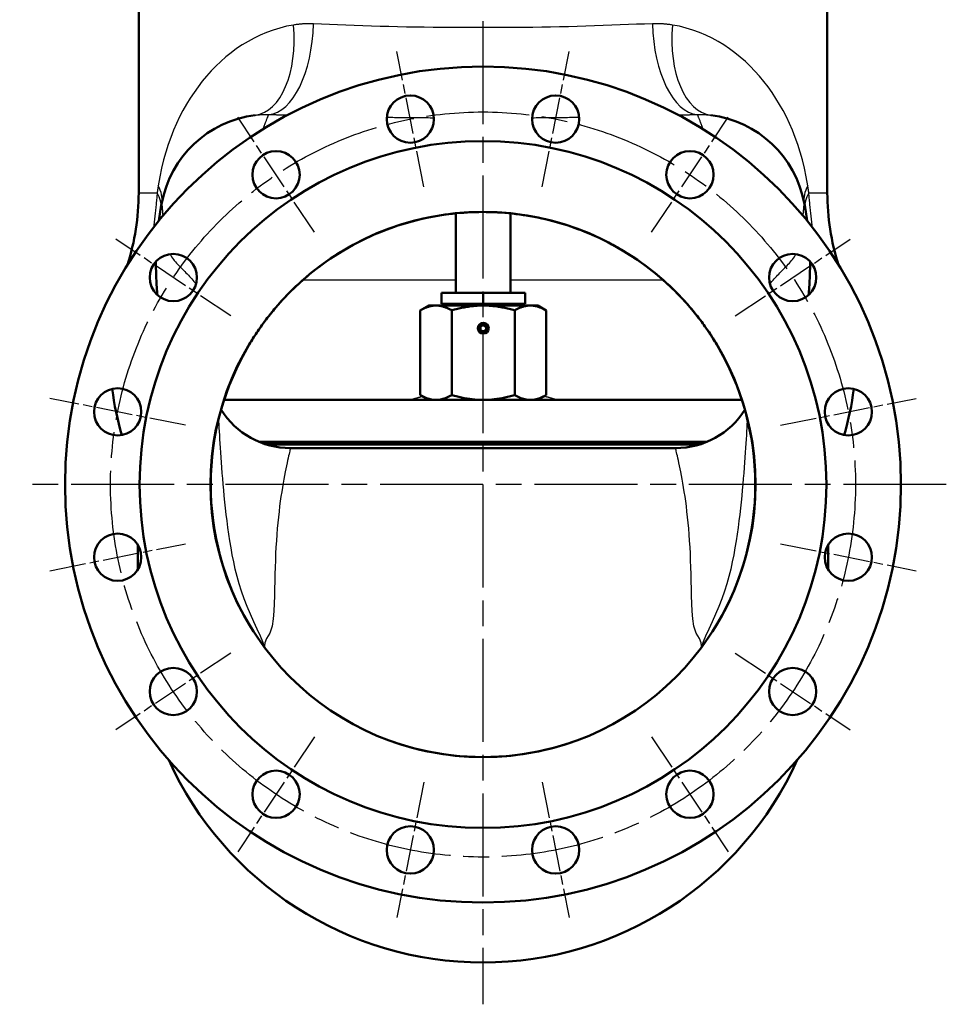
# Model space of a CAD drawing. Header units: millimetres. Extents: x 125 to 1848, y 446 to 2425.
# Tile 11 of 14: x 1338 to 1848, y 1265 to 1807. Entities that reach past the tile are written whole.
import ezdxf

# ---------------------------------------------------------------- set-up
doc = ezdxf.new("R2010")
doc.units = ezdxf.units.MM
doc.header["$LTSCALE"] = 10
doc.linetypes.add('CHAIN', pattern=[0.3543, 0.2362, -0.0295, 0.0591, -0.0295])
for name, color, linetype, lineweight in [('Gewinde(DIN)', 3, 'Continuous', 25), ('Mittellinie(DIN)', 4, 'CHAIN', 25), ('Mittelpunktmarkierung(DIN)', 4, 'CHAIN', 25), ('Sichtbare Kanten(DIN)', 7, 'Continuous', 50), ('Sichtbare tangentiale Kanten(DIN)', 3, 'Continuous', 25)]:
    doc.layers.add(name, color=color, linetype=linetype, lineweight=lineweight)

msp = doc.modelspace()

# ---------------------------------------------------------------- linework, layer by layer
at = {"layer": 'Gewinde(DIN)'}
msp.add_arc((1593.1, 1637.25), 2.4, 24.727, 294.727, dxfattribs=at)
at = {"layer": 'Mittellinie(DIN)', "linetype": 'CHAIN', "ltscale": 23.990969}
msp.add_circle((1592.97, 1551.25), 205, dxfattribs=at)
at = {"layer": 'Mittelpunktmarkierung(DIN)', "linetype": 'CHAIN', "ltscale": 23.990969}
for p, q in [((1592.97, 1806.25), (1592.97, 1265.23)), ((1847.97, 1551.25), (1337.97, 1551.25))]:
    msp.add_line(p, q, dxfattribs=at)
at = {"layer": 'Mittelpunktmarkierung(DIN)', "linetype": 'CHAIN', "ltscale": 8.445076}
for p, q in [((1560.39, 1715.04), (1545.57, 1789.58)), ((1625.55, 1715.04), (1640.38, 1789.58)), ((1500.19, 1690.1), (1457.97, 1753.3)), ((1685.75, 1690.1), (1727.98, 1753.3)), ((1454.12, 1644.03), (1390.93, 1686.25)), ((1731.83, 1644.03), (1795.02, 1686.25)), ((1429.18, 1583.83), (1354.64, 1598.66)), ((1756.77, 1583.83), (1831.3, 1598.66)), ((1354.64, 1503.84), (1429.18, 1518.67)), ((1756.77, 1518.67), (1831.3, 1503.84)), ((1454.12, 1458.47), (1390.93, 1416.24)), ((1731.83, 1458.47), (1795.02, 1416.24)), ((1500.19, 1412.39), (1457.97, 1349.2)), ((1685.75, 1412.39), (1727.98, 1349.2)), ((1560.39, 1387.46), (1545.57, 1312.92)), ((1625.55, 1387.46), (1640.38, 1312.92))]:
    msp.add_line(p, q, dxfattribs=at)
at = {"layer": 'Sichtbare Kanten(DIN)'}
for p, q in [((1403.47, 1829.25), (1403.47, 1711.77)), ((1782.47, 1829.25), (1782.47, 1711.77)), ((1578.1, 1700.45), (1578.1, 1656.75)), ((1608.1, 1700.43), (1608.1, 1656.75)), ((1593.1, 1656.75), (1570.1, 1656.75)), ((1570.1, 1656.75), (1570.1, 1650.75)), ((1616.1, 1656.75), (1593.1, 1656.75)), ((1593.1, 1656.75), (1593.1, 1650.75)), ((1616.1, 1656.75), (1616.1, 1650.75)), ((1563.1, 1649.75), (1558.46, 1647.07)), ((1558.46, 1600.43), (1558.46, 1647.07)), ((1567.12, 1649.75), (1563.1, 1649.75)), ((1593.1, 1649.75), (1567.12, 1649.75)), ((1570.1, 1650.75), (1593.1, 1650.75)), ((1571.6, 1650.75), (1571.6, 1649.75)), ((1575.78, 1600.43), (1575.78, 1647.07)), ((1593.1, 1650.75), (1616.1, 1650.75)), ((1619.08, 1649.75), (1593.1, 1649.75)), ((1610.42, 1600.43), (1610.42, 1647.07)), ((1614.6, 1650.75), (1614.6, 1649.75)), ((1623.1, 1649.75), (1619.08, 1649.75)), ((1623.1, 1649.75), (1627.74, 1647.07)), ((1627.74, 1600.43), (1627.74, 1647.07)), ((1591.54, 1637.99), (1592.96, 1638.97)), ((1591.68, 1636.26), (1591.54, 1637.99)), ((1593.25, 1635.52), (1591.68, 1636.26)), ((1592.96, 1638.97), (1594.53, 1638.23)), ((1594.67, 1636.51), (1593.25, 1635.52)), ((1594.53, 1638.23), (1594.67, 1636.51)), ((1563.1, 1597.75), (1558.46, 1600.43)), ((1623.1, 1597.75), (1627.74, 1600.43)), ((1735.46, 1597.75), (1450.49, 1597.75)), ((1716.37, 1574.75), (1469.58, 1574.75)), ((1713.76, 1573.75), (1472.19, 1573.75)), ((1712.24, 1573.25), (1473.71, 1573.25)), ((1698.97, 1571.25), (1486.98, 1571.25)), ((1402.97, 1518.09), (1402.97, 1506.25)), ((1782.97, 1518.09), (1782.97, 1506.25)), ((1402.97, 1506.25), (1402.97, 1504.42)), ((1782.97, 1504.42), (1782.97, 1506.25))]:
    msp.add_line(p, q, dxfattribs=at)
at = {"layer": 'Sichtbare Kanten(DIN)', "flags": 128}
for points in [[(1707.88, 1647.67), (1707.86, 1647.69), (1707.85, 1647.71), (1707.82, 1647.74), (1707.74, 1647.84), (1707.53, 1648.09), (1707.43, 1648.2), (1707.35, 1648.3), (1707.18, 1648.49), (1706.85, 1648.88), (1705.51, 1650.42), (1704.15, 1651.95), (1702.76, 1653.45), (1701.36, 1654.94), (1699.93, 1656.41), (1698.48, 1657.86), (1697.02, 1659.29), (1695.53, 1660.7), (1694.02, 1662.09), (1692.49, 1663.46), (1690.95, 1664.81), (1689.38, 1666.14), (1687.8, 1667.45), (1686.2, 1668.73), (1684.58, 1670), (1682.95, 1671.24), (1681.29, 1672.46), (1679.62, 1673.66), (1677.93, 1674.83), (1676.22, 1675.99), (1674.5, 1677.12), (1672.76, 1678.22), (1671.01, 1679.31), (1669.25, 1680.36), (1667.47, 1681.4), (1665.67, 1682.41), (1663.87, 1683.39), (1662.05, 1684.35), (1660.22, 1685.29), (1658.37, 1686.19), (1656.52, 1687.08), (1654.65, 1687.93), (1652.77, 1688.77), (1650.87, 1689.57), (1648.97, 1690.35), (1647.05, 1691.11), (1645.12, 1691.84), (1643.19, 1692.54), (1641.24, 1693.22), (1639.28, 1693.87), (1637.32, 1694.49), (1635.35, 1695.09), (1633.37, 1695.65), (1631.38, 1696.2), (1629.39, 1696.71), (1627.39, 1697.19), (1625.39, 1697.65), (1623.38, 1698.08), (1621.36, 1698.48), (1619.34, 1698.86), (1617.31, 1699.21), (1615.27, 1699.53), (1613.23, 1699.82), (1611.19, 1700.08), (1609.14, 1700.32), (1607.09, 1700.53), (1605.04, 1700.71), (1602.98, 1700.86), (1600.93, 1700.98), (1598.87, 1701.08), (1596.81, 1701.15), (1594.76, 1701.19), (1592.7, 1701.2), (1590.65, 1701.18), (1588.59, 1701.13), (1586.54, 1701.06), (1584.48, 1700.95), (1582.43, 1700.82), (1580.37, 1700.66), (1578.32, 1700.48), (1576.27, 1700.26), (1574.22, 1700.02), (1572.18, 1699.74), (1570.14, 1699.45), (1568.11, 1699.12), (1566.08, 1698.76), (1564.05, 1698.38), (1562.04, 1697.97), (1560.03, 1697.53), (1558.02, 1697.07), (1556.03, 1696.58), (1554.04, 1696.06), (1552.06, 1695.51), (1550.08, 1694.93), (1548.11, 1694.33), (1546.15, 1693.7), (1544.2, 1693.04), (1542.26, 1692.36), (1540.32, 1691.65), (1538.4, 1690.91), (1536.48, 1690.15), (1534.58, 1689.36), (1532.69, 1688.55), (1530.81, 1687.71), (1528.94, 1686.85), (1527.08, 1685.96), (1525.24, 1685.04), (1523.42, 1684.1), (1521.6, 1683.14), (1519.8, 1682.15), (1518.01, 1681.13), (1516.24, 1680.09), (1514.48, 1679.03), (1512.73, 1677.94), (1510.99, 1676.82), (1509.28, 1675.69), (1507.58, 1674.53), (1505.89, 1673.34), (1504.22, 1672.14), (1502.57, 1670.91), (1500.94, 1669.66), (1499.32, 1668.39), (1497.72, 1667.1), (1496.14, 1665.79), (1494.59, 1664.45), (1493.05, 1663.1), (1491.53, 1661.72), (1490.02, 1660.33), (1488.54, 1658.91), (1487.08, 1657.48), (1485.64, 1656.02), (1484.22, 1654.55), (1482.82, 1653.06), (1481.44, 1651.55), (1480.08, 1650.02), (1478.75, 1648.47), (1478.09, 1647.69), (1478.02, 1647.61), (1477.98, 1647.57), (1477.97, 1647.55), (1477.98, 1647.56), (1478.02, 1647.61), (1478.04, 1647.64), (1478.05, 1647.64)], [(1413.74, 1655.56), (1413.7, 1656.02), (1413.67, 1656.45), (1413.64, 1656.86), (1413.61, 1657.24), (1413.58, 1657.59), (1413.56, 1657.91), (1413.54, 1658.2), (1413.52, 1658.47), (1413.5, 1658.7), (1413.49, 1658.9), (1413.48, 1659.05), (1413.47, 1659.17), (1413.45, 1659.36), (1413.44, 1659.57)], [(1772.51, 1659.57), (1772.49, 1659.36), (1772.48, 1659.17), (1772.47, 1659.05), (1772.46, 1658.89), (1772.45, 1658.7), (1772.43, 1658.47), (1772.41, 1658.2), (1772.39, 1657.91), (1772.36, 1657.59), (1772.34, 1657.24), (1772.31, 1656.86), (1772.28, 1656.45), (1772.25, 1656.02), (1772.21, 1655.56)], [(1478.06, 1647.66), (1477.41, 1646.87), (1476.76, 1646.08), (1476.12, 1645.3), (1475.49, 1644.5), (1474.87, 1643.71), (1474.25, 1642.92), (1473.64, 1642.12), (1473.04, 1641.32), (1472.44, 1640.52), (1471.85, 1639.71), (1471.27, 1638.91), (1470.7, 1638.1), (1470.13, 1637.3), (1469.57, 1636.49), (1469.02, 1635.68), (1468.47, 1634.87), (1467.93, 1634.05), (1467.4, 1633.24), (1466.87, 1632.43), (1466.35, 1631.61), (1465.84, 1630.79), (1465.34, 1629.97), (1464.84, 1629.16), (1464.35, 1628.34)], [(1567.12, 1649.75), (1566.78, 1649.74), (1566.43, 1649.73), (1566.08, 1649.71), (1565.74, 1649.67), (1565.39, 1649.63), (1565.05, 1649.58), (1564.7, 1649.52), (1564.35, 1649.46), (1564, 1649.38), (1563.66, 1649.29), (1563.3, 1649.2), (1562.95, 1649.09), (1562.6, 1648.98), (1562.24, 1648.85), (1561.88, 1648.72), (1561.51, 1648.58), (1561.15, 1648.42), (1560.78, 1648.26), (1560.4, 1648.09), (1560.02, 1647.91), (1559.64, 1647.71), (1559.25, 1647.51), (1558.86, 1647.29), (1558.46, 1647.07)], [(1575.78, 1647.07), (1575.38, 1647.29), (1574.99, 1647.51), (1574.6, 1647.71), (1574.22, 1647.91), (1573.84, 1648.09), (1573.47, 1648.26), (1573.1, 1648.42), (1572.73, 1648.58), (1572.37, 1648.72), (1572.01, 1648.85), (1571.65, 1648.98), (1571.29, 1649.09), (1570.94, 1649.2), (1570.59, 1649.29), (1570.24, 1649.38), (1569.89, 1649.46), (1569.55, 1649.52), (1569.2, 1649.58), (1568.85, 1649.63), (1568.51, 1649.67), (1568.16, 1649.71), (1567.82, 1649.73), (1567.47, 1649.74), (1567.12, 1649.75)], [(1593.1, 1649.75), (1592.41, 1649.74), (1591.72, 1649.73), (1591.02, 1649.71), (1590.33, 1649.67), (1589.64, 1649.63), (1588.95, 1649.58), (1588.26, 1649.52), (1587.56, 1649.46), (1586.87, 1649.38), (1586.17, 1649.29), (1585.47, 1649.2), (1584.76, 1649.09), (1584.05, 1648.98), (1583.33, 1648.85), (1582.61, 1648.72), (1581.89, 1648.58), (1581.15, 1648.42), (1580.41, 1648.26), (1579.66, 1648.09), (1578.91, 1647.91), (1578.14, 1647.71), (1577.37, 1647.51), (1576.58, 1647.29), (1575.78, 1647.07)], [(1610.42, 1647.07), (1609.63, 1647.29), (1608.84, 1647.51), (1608.07, 1647.71), (1607.3, 1647.91), (1606.54, 1648.09), (1605.79, 1648.26), (1605.05, 1648.42), (1604.32, 1648.58), (1603.59, 1648.72), (1602.87, 1648.85), (1602.16, 1648.98), (1601.45, 1649.09), (1600.74, 1649.2), (1600.04, 1649.29), (1599.34, 1649.38), (1598.64, 1649.46), (1597.95, 1649.52), (1597.26, 1649.58), (1596.56, 1649.63), (1595.87, 1649.67), (1595.18, 1649.71), (1594.49, 1649.73), (1593.8, 1649.74), (1593.1, 1649.75)], [(1619.08, 1649.75), (1618.74, 1649.74), (1618.39, 1649.73), (1618.04, 1649.71), (1617.7, 1649.67), (1617.35, 1649.63), (1617.01, 1649.58), (1616.66, 1649.52), (1616.31, 1649.46), (1615.97, 1649.38), (1615.62, 1649.29), (1615.27, 1649.2), (1614.91, 1649.09), (1614.56, 1648.98), (1614.2, 1648.85), (1613.84, 1648.72), (1613.48, 1648.58), (1613.11, 1648.42), (1612.74, 1648.26), (1612.36, 1648.09), (1611.99, 1647.91), (1611.6, 1647.71), (1611.22, 1647.51), (1610.82, 1647.29), (1610.42, 1647.07)], [(1627.74, 1647.07), (1627.35, 1647.29), (1626.95, 1647.51), (1626.57, 1647.71), (1626.18, 1647.91), (1625.8, 1648.09), (1625.43, 1648.26), (1625.06, 1648.42), (1624.69, 1648.58), (1624.33, 1648.72), (1623.97, 1648.85), (1623.61, 1648.98), (1623.26, 1649.09), (1622.9, 1649.2), (1622.55, 1649.29), (1622.2, 1649.38), (1621.85, 1649.46), (1621.51, 1649.52), (1621.16, 1649.58), (1620.81, 1649.63), (1620.47, 1649.67), (1620.12, 1649.71), (1619.78, 1649.73), (1619.43, 1649.74), (1619.08, 1649.75)], [(1721.6, 1628.34), (1721.09, 1629.19), (1720.58, 1630.03), (1720.06, 1630.87), (1719.53, 1631.71), (1719, 1632.54), (1718.47, 1633.37), (1717.92, 1634.2), (1717.38, 1635.02), (1716.82, 1635.84), (1716.26, 1636.65), (1715.7, 1637.47), (1715.13, 1638.27), (1714.56, 1639.08), (1713.98, 1639.88), (1713.39, 1640.68), (1712.8, 1641.47), (1712.2, 1642.26), (1711.6, 1643.04), (1710.99, 1643.82), (1710.38, 1644.6), (1709.76, 1645.37), (1709.14, 1646.14), (1708.51, 1646.91), (1707.88, 1647.67)], [(1464.35, 1628.34), (1461.84, 1623.95), (1459.48, 1619.49), (1457.27, 1614.95), (1455.21, 1610.34), (1453.31, 1605.67), (1451.56, 1600.93), (1449.97, 1596.13), (1448.55, 1591.29), (1447.29, 1586.4), (1446.19, 1581.47), (1445.25, 1576.51), (1444.49, 1571.52), (1443.89, 1566.5), (1443.46, 1561.48), (1443.19, 1556.45), (1443.1, 1551.42), (1443.18, 1546.39), (1443.42, 1541.37), (1443.83, 1536.36), (1444.41, 1531.36), (1445.16, 1526.38), (1446.07, 1521.43), (1447.15, 1516.5), (1448.4, 1511.61), (1449.8, 1506.76), (1451.37, 1501.97), (1453.1, 1497.24), (1454.98, 1492.57), (1457.02, 1487.97), (1459.21, 1483.45), (1461.55, 1479), (1464.03, 1474.63), (1466.67, 1470.34)], [(1719.28, 1470.34), (1721.92, 1474.63), (1724.41, 1479), (1726.75, 1483.46), (1728.93, 1487.99), (1730.97, 1492.59), (1732.86, 1497.26), (1734.58, 1501.99), (1736.15, 1506.79), (1737.56, 1511.64), (1738.81, 1516.54), (1739.89, 1521.47), (1740.8, 1526.43), (1741.55, 1531.42), (1742.12, 1536.42), (1742.53, 1541.44), (1742.77, 1546.47), (1742.85, 1551.5), (1742.75, 1556.54), (1742.49, 1561.57), (1742.05, 1566.6), (1741.45, 1571.61), (1740.68, 1576.61), (1739.74, 1581.58), (1738.64, 1586.5), (1737.37, 1591.38), (1735.95, 1596.21), (1734.37, 1600.99), (1732.62, 1605.71), (1730.72, 1610.38), (1728.67, 1614.98), (1726.46, 1619.51), (1724.11, 1623.96), (1721.6, 1628.34)], [(1558.46, 1600.43), (1558.86, 1600.2), (1559.25, 1599.99), (1559.64, 1599.78), (1560.02, 1599.59), (1560.4, 1599.41), (1560.78, 1599.23), (1561.15, 1599.07), (1561.51, 1598.92), (1561.88, 1598.78), (1562.24, 1598.64), (1562.6, 1598.52), (1562.95, 1598.41), (1563.3, 1598.3), (1563.66, 1598.2), (1564, 1598.12), (1564.35, 1598.04), (1564.7, 1597.97), (1565.05, 1597.91), (1565.39, 1597.86), (1565.74, 1597.82), (1566.08, 1597.79), (1566.43, 1597.77), (1566.78, 1597.75), (1567.12, 1597.75)], [(1567.12, 1597.75), (1567.47, 1597.75), (1567.82, 1597.77), (1568.16, 1597.79), (1568.51, 1597.82), (1568.85, 1597.86), (1569.2, 1597.91), (1569.55, 1597.97), (1569.89, 1598.04), (1570.24, 1598.12), (1570.59, 1598.2), (1570.94, 1598.3), (1571.29, 1598.41), (1571.65, 1598.52), (1572.01, 1598.64), (1572.37, 1598.78), (1572.73, 1598.92), (1573.1, 1599.07), (1573.47, 1599.23), (1573.84, 1599.41), (1574.22, 1599.59), (1574.6, 1599.78), (1574.99, 1599.99), (1575.38, 1600.2), (1575.78, 1600.43)], [(1575.78, 1600.43), (1576.58, 1600.2), (1577.37, 1599.99), (1578.14, 1599.78), (1578.91, 1599.59), (1579.66, 1599.41), (1580.41, 1599.23), (1581.15, 1599.07), (1581.89, 1598.92), (1582.61, 1598.78), (1583.33, 1598.64), (1584.05, 1598.52), (1584.76, 1598.41), (1585.47, 1598.3), (1586.17, 1598.2), (1586.87, 1598.12), (1587.56, 1598.04), (1588.26, 1597.97), (1588.95, 1597.91), (1589.64, 1597.86), (1590.33, 1597.82), (1591.02, 1597.79), (1591.72, 1597.77), (1592.41, 1597.75), (1593.1, 1597.75)], [(1593.1, 1597.75), (1593.8, 1597.75), (1594.49, 1597.77), (1595.18, 1597.79), (1595.87, 1597.82), (1596.56, 1597.86), (1597.26, 1597.91), (1597.95, 1597.97), (1598.64, 1598.04), (1599.34, 1598.12), (1600.04, 1598.2), (1600.74, 1598.3), (1601.45, 1598.41), (1602.16, 1598.52), (1602.87, 1598.64), (1603.59, 1598.78), (1604.32, 1598.92), (1605.05, 1599.07), (1605.79, 1599.23), (1606.54, 1599.41), (1607.3, 1599.59), (1608.07, 1599.78), (1608.84, 1599.99), (1609.63, 1600.2), (1610.42, 1600.43)], [(1610.42, 1600.43), (1610.82, 1600.2), (1611.22, 1599.99), (1611.6, 1599.78), (1611.99, 1599.59), (1612.36, 1599.41), (1612.74, 1599.23), (1613.11, 1599.07), (1613.48, 1598.92), (1613.84, 1598.78), (1614.2, 1598.64), (1614.56, 1598.52), (1614.91, 1598.41), (1615.27, 1598.3), (1615.62, 1598.2), (1615.97, 1598.12), (1616.31, 1598.04), (1616.66, 1597.97), (1617.01, 1597.91), (1617.35, 1597.86), (1617.7, 1597.82), (1618.04, 1597.79), (1618.39, 1597.77), (1618.74, 1597.75), (1619.08, 1597.75)], [(1619.08, 1597.75), (1619.43, 1597.75), (1619.78, 1597.77), (1620.12, 1597.79), (1620.47, 1597.82), (1620.81, 1597.86), (1621.16, 1597.91), (1621.51, 1597.97), (1621.85, 1598.04), (1622.2, 1598.12), (1622.55, 1598.2), (1622.9, 1598.3), (1623.26, 1598.41), (1623.61, 1598.52), (1623.97, 1598.64), (1624.33, 1598.78), (1624.69, 1598.92), (1625.06, 1599.07), (1625.43, 1599.23), (1625.8, 1599.41), (1626.18, 1599.59), (1626.57, 1599.78), (1626.95, 1599.99), (1627.35, 1600.2), (1627.74, 1600.43)], [(1541.39, 1410.4), (1545.53, 1408.95), (1549.72, 1407.63), (1553.94, 1406.42), (1558.2, 1405.34), (1562.5, 1404.39), (1566.81, 1403.56), (1571.14, 1402.86), (1575.49, 1402.28), (1579.85, 1401.84), (1584.22, 1401.52), (1588.59, 1401.33), (1592.97, 1401.26), (1597.35, 1401.33), (1601.73, 1401.52), (1606.11, 1401.84), (1610.47, 1402.29), (1614.83, 1402.86), (1619.17, 1403.56), (1623.49, 1404.39), (1627.77, 1405.35), (1632.02, 1406.43), (1636.24, 1407.63), (1640.42, 1408.95), (1644.55, 1410.39)]]:
    msp.add_lwpolyline(points, dxfattribs=at)
at = {"layer": 'Sichtbare Kanten(DIN)'}
for centre, radius in [((1592.97, 1551.25), 230), ((1552.98, 1752.31), 13), ((1632.97, 1752.31), 13), ((1592.97, 1551.25), 189), ((1479.08, 1721.7), 13), ((1706.87, 1721.7), 13), ((1592.97, 1551.25), 150), ((1422.52, 1665.14), 13), ((1763.43, 1665.14), 13), ((1593.1, 1637.25), 3), ((1593.1, 1637.25), 2.39), ((1391.91, 1591.24), 13), ((1794.04, 1591.24), 13), ((1391.91, 1511.25), 13), ((1794.04, 1511.25), 13), ((1422.52, 1437.36), 13), ((1763.43, 1437.36), 13), ((1479.08, 1380.8), 13), ((1706.87, 1380.8), 13), ((1552.98, 1350.19), 13), ((1632.97, 1350.19), 13)]:
    msp.add_circle(centre, radius, dxfattribs=at)
for centre, radius, start, end in [((1475.1, 1694.97), 60, 97.2487, 169.2115), ((1710.85, 1694.97), 60, 10.7885, 82.7513), ((1273.47, 1711.77), 130, 342.2183, 0), ((1912.47, 1711.77), 130, 180, 197.7817), ((1592.97, 1672.51), 180, 169.2115, 172.3698), ((1592.97, 1672.51), 180, 7.6302, 10.7885), ((1592.97, 1672.51), 180, 179.5349, 184.1205), ((1592.97, 1672.51), 180, 355.879, 0.4651), ((1532.97, 1620.75), 145, 186.6721, 196.9569), ((1652.97, 1620.75), 145, 343.0431, 353.3279), ((1486.98, 1616.25), 45, 212.0719, 270), ((1698.97, 1616.25), 45, 270, 327.9281), ((1592.97, 1478.25), 190, 204.426, 335.574)]:
    msp.add_arc(centre, radius, start, end, dxfattribs=at)
at = {"layer": 'Sichtbare tangentiale Kanten(DIN)'}
for p, q in [((1403.47, 1711.77), (1413.66, 1711.77)), ((1772.29, 1711.77), (1782.47, 1711.77)), ((1493.81, 1663.78), (1578.1, 1663.78)), ((1608.1, 1663.78), (1692.14, 1663.78)), ((1403.91, 1506.25), (1402.97, 1506.25)), ((1782.97, 1506.25), (1782.04, 1506.25))]:
    msp.add_line(p, q, dxfattribs=at)
at = {"layer": 'Sichtbare tangentiale Kanten(DIN)', "flags": 128}
for points in [[(1499.63, 1804.78), (1499.16, 1804.79), (1498.7, 1804.8), (1498.24, 1804.81), (1497.78, 1804.81), (1497.31, 1804.81), (1496.85, 1804.8), (1496.4, 1804.79), (1495.94, 1804.78), (1495.48, 1804.76), (1495.02, 1804.74), (1494.57, 1804.72), (1494.11, 1804.69), (1493.66, 1804.66), (1493.2, 1804.63), (1492.75, 1804.59), (1492.3, 1804.55), (1491.85, 1804.5), (1491.4, 1804.45), (1490.95, 1804.4), (1490.5, 1804.35), (1490.06, 1804.29), (1489.61, 1804.23), (1489.17, 1804.16), (1488.72, 1804.09)], [(1686.32, 1804.78), (1681.95, 1804.64), (1677.51, 1804.48), (1673, 1804.31), (1668.43, 1804.14), (1663.8, 1803.96), (1659.11, 1803.78), (1654.38, 1803.6), (1649.61, 1803.43), (1644.8, 1803.27), (1639.95, 1803.13), (1635.08, 1803), (1630.18, 1802.89), (1625.27, 1802.81), (1620.34, 1802.76), (1615.39, 1802.73), (1610.43, 1802.7), (1605.45, 1802.67), (1600.47, 1802.66), (1595.47, 1802.65), (1590.48, 1802.65), (1585.48, 1802.65), (1580.49, 1802.67), (1575.51, 1802.69), (1570.54, 1802.72), (1565.59, 1802.76), (1560.66, 1802.81), (1555.74, 1802.87), (1550.85, 1802.96), (1545.98, 1803.06), (1541.13, 1803.18), (1536.32, 1803.33), (1531.55, 1803.49), (1526.82, 1803.66), (1522.14, 1803.85), (1517.51, 1804.06), (1512.94, 1804.26), (1508.44, 1804.45), (1504, 1804.63), (1499.63, 1804.78)], [(1697.23, 1804.09), (1696.78, 1804.16), (1696.34, 1804.23), (1695.89, 1804.29), (1695.45, 1804.35), (1695, 1804.4), (1694.55, 1804.45), (1694.1, 1804.5), (1693.65, 1804.55), (1693.2, 1804.59), (1692.75, 1804.63), (1692.29, 1804.66), (1691.84, 1804.69), (1691.38, 1804.72), (1690.93, 1804.74), (1690.47, 1804.76), (1690.01, 1804.78), (1689.55, 1804.79), (1689.09, 1804.8), (1688.63, 1804.81), (1688.17, 1804.81), (1687.71, 1804.81), (1687.25, 1804.8), (1686.79, 1804.79), (1686.32, 1804.78)], [(1488.72, 1804.09), (1484.88, 1803.36), (1481.12, 1802.43), (1477.44, 1801.31), (1473.85, 1800), (1470.36, 1798.53), (1466.96, 1796.89), (1463.67, 1795.1), (1460.47, 1793.16), (1457.36, 1791.07), (1454.35, 1788.86), (1451.45, 1786.52), (1448.65, 1784.06), (1445.95, 1781.48), (1443.36, 1778.8), (1440.85, 1776.01), (1438.45, 1773.11), (1436.13, 1770.1), (1433.92, 1766.99), (1431.79, 1763.77), (1429.77, 1760.45), (1427.84, 1757.03), (1426.02, 1753.51), (1424.29, 1749.88), (1422.66, 1746.14), (1421.13, 1742.27), (1419.7, 1738.28), (1418.37, 1734.13), (1417.14, 1729.81), (1416.03, 1725.29), (1415.05, 1720.55), (1414.21, 1715.56)], [(1771.74, 1715.56), (1770.9, 1720.55), (1769.91, 1725.3), (1768.81, 1729.81), (1767.58, 1734.13), (1766.25, 1738.28), (1764.82, 1742.27), (1763.29, 1746.14), (1761.66, 1749.88), (1759.94, 1753.5), (1758.11, 1757.01), (1756.19, 1760.42), (1754.18, 1763.72), (1752.08, 1766.92), (1749.87, 1770.02), (1747.57, 1773.02), (1745.17, 1775.92), (1742.67, 1778.72), (1740.07, 1781.42), (1737.37, 1783.99), (1734.57, 1786.46), (1731.67, 1788.8), (1728.67, 1791.02), (1725.57, 1793.1), (1722.37, 1795.05), (1719.06, 1796.85), (1715.65, 1798.5), (1712.14, 1799.99), (1708.53, 1801.3), (1704.84, 1802.43), (1701.07, 1803.36), (1697.23, 1804.09)], [(1467.52, 1754.49), (1467.83, 1754.53), (1468.14, 1754.56), (1468.44, 1754.6), (1468.75, 1754.63), (1469.06, 1754.66), (1469.37, 1754.69), (1469.68, 1754.71), (1469.99, 1754.74), (1470.3, 1754.76), (1470.61, 1754.78), (1470.93, 1754.79), (1471.24, 1754.81), (1471.55, 1754.82), (1471.87, 1754.83), (1472.18, 1754.84), (1472.5, 1754.85), (1472.81, 1754.85), (1473.13, 1754.86), (1473.45, 1754.86), (1473.77, 1754.86), (1474.08, 1754.85), (1474.4, 1754.85), (1474.72, 1754.84), (1475.04, 1754.83)], [(1471.91, 1746.75), (1472.12, 1747.33), (1472.33, 1747.89), (1472.53, 1748.43), (1472.72, 1748.94), (1472.91, 1749.43), (1473.08, 1749.91), (1473.26, 1750.36), (1473.42, 1750.79), (1473.58, 1751.19), (1473.73, 1751.58), (1473.87, 1751.95), (1474.01, 1752.29), (1474.13, 1752.61), (1474.25, 1752.92), (1474.37, 1753.2), (1474.47, 1753.46), (1474.57, 1753.7), (1474.66, 1753.92), (1474.74, 1754.12), (1474.81, 1754.29), (1474.88, 1754.45), (1474.93, 1754.59), (1474.98, 1754.7), (1475.02, 1754.8)], [(1475.04, 1754.83), (1475.47, 1754.82), (1475.9, 1754.82), (1476.33, 1754.81), (1476.76, 1754.8), (1477.2, 1754.79), (1477.63, 1754.78), (1478.06, 1754.77), (1478.5, 1754.77), (1478.93, 1754.76), (1479.36, 1754.75), (1479.8, 1754.74), (1480.24, 1754.73), (1480.67, 1754.72), (1481.11, 1754.71), (1481.55, 1754.7), (1481.99, 1754.69), (1482.43, 1754.68), (1482.87, 1754.67), (1483.31, 1754.66), (1483.75, 1754.65), (1484.19, 1754.64), (1484.63, 1754.63), (1485.08, 1754.62), (1485.52, 1754.6)], [(1540.02, 1753.34), (1541.1, 1753.32), (1542.18, 1753.31), (1543.26, 1753.3), (1544.34, 1753.28), (1545.43, 1753.27), (1546.51, 1753.25), (1547.59, 1753.24), (1548.67, 1753.23), (1549.75, 1753.22), (1550.83, 1753.21), (1551.92, 1753.2), (1553, 1753.19), (1554.08, 1753.18), (1555.16, 1753.17), (1556.24, 1753.16), (1557.32, 1753.15), (1558.4, 1753.14), (1559.49, 1753.13), (1560.57, 1753.13), (1561.65, 1753.12), (1562.73, 1753.11), (1563.81, 1753.1), (1564.9, 1753.1), (1565.98, 1753.09)], [(1619.98, 1753.1), (1621.06, 1753.1), (1622.15, 1753.11), (1623.23, 1753.12), (1624.31, 1753.12), (1625.39, 1753.13), (1626.47, 1753.14), (1627.55, 1753.14), (1628.63, 1753.15), (1629.71, 1753.16), (1630.79, 1753.17), (1631.87, 1753.18), (1632.95, 1753.19), (1634.03, 1753.2), (1635.11, 1753.22), (1636.2, 1753.23), (1637.28, 1753.24), (1638.36, 1753.26), (1639.44, 1753.27), (1640.53, 1753.29), (1641.61, 1753.3), (1642.69, 1753.32), (1643.77, 1753.34), (1644.86, 1753.35), (1645.94, 1753.37)], [(1700.42, 1754.62), (1700.87, 1754.63), (1701.31, 1754.64), (1701.75, 1754.65), (1702.2, 1754.66), (1702.64, 1754.67), (1703.08, 1754.68), (1703.52, 1754.69), (1703.96, 1754.7), (1704.4, 1754.71), (1704.84, 1754.71), (1705.27, 1754.72), (1705.71, 1754.73), (1706.15, 1754.74), (1706.58, 1754.75), (1707.02, 1754.76), (1707.45, 1754.77), (1707.89, 1754.78), (1708.32, 1754.78), (1708.75, 1754.79), (1709.18, 1754.8), (1709.62, 1754.81), (1710.05, 1754.82), (1710.48, 1754.82), (1710.91, 1754.83)], [(1710.91, 1754.83), (1711.23, 1754.84), (1711.54, 1754.85), (1711.86, 1754.85), (1712.18, 1754.86), (1712.5, 1754.86), (1712.82, 1754.86), (1713.13, 1754.85), (1713.45, 1754.85), (1713.77, 1754.84), (1714.08, 1754.83), (1714.39, 1754.82), (1714.71, 1754.81), (1715.02, 1754.79), (1715.33, 1754.78), (1715.65, 1754.76), (1715.96, 1754.74), (1716.27, 1754.71), (1716.58, 1754.69), (1716.89, 1754.66), (1717.2, 1754.63), (1717.5, 1754.6), (1717.81, 1754.56), (1718.12, 1754.53), (1718.42, 1754.49)], [(1710.93, 1754.79), (1710.97, 1754.7), (1711.02, 1754.58), (1711.07, 1754.45), (1711.14, 1754.29), (1711.21, 1754.11), (1711.29, 1753.91), (1711.38, 1753.69), (1711.48, 1753.45), (1711.59, 1753.19), (1711.7, 1752.9), (1711.82, 1752.6), (1711.95, 1752.28), (1712.08, 1751.93), (1712.23, 1751.56), (1712.38, 1751.17), (1712.54, 1750.77), (1712.7, 1750.34), (1712.87, 1749.89), (1713.05, 1749.41), (1713.24, 1748.92), (1713.43, 1748.41), (1713.63, 1747.87), (1713.83, 1747.32), (1714.05, 1746.74)], [(1414.21, 1715.56), (1414.18, 1715.4), (1414.16, 1715.25), (1414.14, 1715.09), (1414.11, 1714.93), (1414.09, 1714.78), (1414.07, 1714.62), (1414.04, 1714.46), (1414.02, 1714.3), (1414, 1714.15), (1413.98, 1713.99), (1413.95, 1713.83), (1413.93, 1713.67), (1413.91, 1713.52), (1413.88, 1713.36), (1413.86, 1713.2), (1413.84, 1713.04), (1413.82, 1712.88), (1413.79, 1712.72), (1413.77, 1712.57), (1413.75, 1712.41), (1413.73, 1712.25), (1413.71, 1712.09), (1413.68, 1711.93), (1413.66, 1711.77)], [(1772.29, 1711.77), (1772.26, 1711.93), (1772.24, 1712.09), (1772.22, 1712.25), (1772.2, 1712.41), (1772.18, 1712.57), (1772.15, 1712.72), (1772.13, 1712.88), (1772.11, 1713.04), (1772.09, 1713.2), (1772.06, 1713.36), (1772.04, 1713.52), (1772.02, 1713.67), (1772, 1713.83), (1771.97, 1713.99), (1771.95, 1714.15), (1771.93, 1714.3), (1771.9, 1714.46), (1771.88, 1714.62), (1771.86, 1714.78), (1771.83, 1714.93), (1771.81, 1715.09), (1771.79, 1715.25), (1771.76, 1715.4), (1771.74, 1715.56)], [(1413.66, 1711.77), (1413.6, 1711.03), (1413.53, 1710.29), (1413.47, 1709.54), (1413.4, 1708.78), (1413.33, 1708.02), (1413.26, 1707.25), (1413.18, 1706.48), (1413.11, 1705.71), (1413.03, 1704.92), (1412.95, 1704.14), (1412.87, 1703.34), (1412.78, 1702.54), (1412.7, 1701.74), (1412.61, 1700.93), (1412.52, 1700.12), (1412.42, 1699.3), (1412.33, 1698.47), (1412.23, 1697.65), (1412.13, 1696.82), (1412.03, 1696), (1411.93, 1695.17), (1411.83, 1694.34), (1411.72, 1693.52), (1411.61, 1692.7)], [(1774.33, 1692.7), (1774.23, 1693.52), (1774.12, 1694.34), (1774.02, 1695.17), (1773.92, 1696), (1773.82, 1696.82), (1773.72, 1697.65), (1773.62, 1698.47), (1773.53, 1699.3), (1773.43, 1700.12), (1773.34, 1700.93), (1773.25, 1701.74), (1773.17, 1702.54), (1773.08, 1703.34), (1773, 1704.13), (1772.92, 1704.92), (1772.84, 1705.7), (1772.77, 1706.48), (1772.69, 1707.25), (1772.62, 1708.02), (1772.55, 1708.78), (1772.48, 1709.54), (1772.41, 1710.29), (1772.35, 1711.03), (1772.29, 1711.77)], [(1416.16, 1706.2), (1416.16, 1706.19), (1416.16, 1706.15), (1416.17, 1706.1), (1416.17, 1706.02), (1416.18, 1705.91), (1416.2, 1705.78), (1416.21, 1705.63), (1416.23, 1705.45), (1416.25, 1705.24), (1416.27, 1705.02), (1416.29, 1704.76), (1416.32, 1704.48), (1416.34, 1704.18), (1416.37, 1703.85), (1416.4, 1703.49), (1416.43, 1703.1), (1416.47, 1702.69), (1416.5, 1702.25), (1416.54, 1701.79), (1416.58, 1701.29), (1416.62, 1700.77), (1416.66, 1700.22), (1416.71, 1699.65), (1416.75, 1699.05)], [(1769.19, 1699.05), (1769.24, 1699.65), (1769.28, 1700.22), (1769.33, 1700.77), (1769.37, 1701.29), (1769.41, 1701.78), (1769.44, 1702.25), (1769.48, 1702.69), (1769.51, 1703.1), (1769.55, 1703.48), (1769.58, 1703.84), (1769.61, 1704.17), (1769.63, 1704.48), (1769.66, 1704.76), (1769.68, 1705.01), (1769.7, 1705.24), (1769.72, 1705.45), (1769.74, 1705.62), (1769.75, 1705.78), (1769.76, 1705.91), (1769.77, 1706.01), (1769.78, 1706.1), (1769.79, 1706.15), (1769.79, 1706.19), (1769.79, 1706.2)], [(1420.75, 1678.09), (1421.15, 1677.32), (1421.58, 1676.57), (1422.04, 1675.84), (1422.55, 1675.13), (1423.08, 1674.43), (1423.66, 1673.76), (1424.27, 1673.11), (1424.9, 1672.46), (1425.54, 1671.8), (1426.18, 1671.14), (1426.84, 1670.48), (1427.5, 1669.81), (1428.17, 1669.15), (1428.83, 1668.47), (1429.49, 1667.8), (1430.15, 1667.12), (1430.8, 1666.44), (1431.45, 1665.75), (1432.08, 1665.06), (1432.7, 1664.37), (1433.31, 1663.67), (1433.9, 1662.97), (1434.47, 1662.26), (1435.02, 1661.55)], [(1750.93, 1661.56), (1751.47, 1662.26), (1752.03, 1662.95), (1752.61, 1663.65), (1753.22, 1664.34), (1753.83, 1665.03), (1754.46, 1665.72), (1755.1, 1666.4), (1755.75, 1667.08), (1756.41, 1667.77), (1757.07, 1668.44), (1757.74, 1669.12), (1758.4, 1669.79), (1759.07, 1670.46), (1759.73, 1671.12), (1760.38, 1671.79), (1761.02, 1672.44), (1761.66, 1673.1), (1762.27, 1673.75), (1762.85, 1674.43), (1763.38, 1675.12), (1763.89, 1675.84), (1764.35, 1676.58), (1764.79, 1677.33), (1765.19, 1678.1)], [(1559.8, 1599.65), (1559.51, 1599.58), (1559.22, 1599.51), (1558.93, 1599.43), (1558.65, 1599.36), (1558.36, 1599.28), (1558.08, 1599.21), (1557.79, 1599.13), (1557.51, 1599.05), (1557.22, 1598.97), (1556.94, 1598.89), (1556.65, 1598.82), (1556.37, 1598.74), (1556.08, 1598.66), (1555.8, 1598.58), (1555.52, 1598.5), (1555.23, 1598.41), (1554.95, 1598.33), (1554.67, 1598.25), (1554.38, 1598.17), (1554.1, 1598.08), (1553.82, 1598), (1553.54, 1597.91), (1553.26, 1597.83), (1552.98, 1597.74)], [(1633.94, 1597.75), (1633.64, 1597.84), (1633.34, 1597.93), (1633.04, 1598.02), (1632.74, 1598.11), (1632.44, 1598.2), (1632.13, 1598.29), (1631.83, 1598.38), (1631.53, 1598.47), (1631.22, 1598.55), (1630.92, 1598.64), (1630.62, 1598.73), (1630.31, 1598.81), (1630.01, 1598.9), (1629.7, 1598.98), (1629.39, 1599.06), (1629.09, 1599.15), (1628.78, 1599.23), (1628.48, 1599.31), (1628.17, 1599.39), (1627.86, 1599.47), (1627.55, 1599.55), (1627.25, 1599.63), (1626.94, 1599.71), (1626.63, 1599.79)], [(1472.86, 1461.4), (1472.49, 1462.57), (1471.73, 1464.76), (1470.47, 1467.85), (1468.76, 1471.58), (1466.83, 1475.66), (1464.94, 1479.84), (1463.16, 1484.07), (1461.52, 1488.3), (1460.06, 1492.49), (1458.78, 1496.61), (1457.65, 1500.68), (1456.64, 1504.7), (1455.76, 1508.65), (1454.97, 1512.56), (1454.28, 1516.4), (1453.66, 1520.18), (1453.09, 1523.91), (1452.58, 1527.57), (1452.11, 1531.17), (1451.68, 1534.71), (1451.29, 1538.18), (1450.92, 1541.6), (1450.58, 1544.94), (1450.27, 1548.21), (1449.98, 1551.41), (1449.71, 1554.53), (1449.46, 1557.57), (1449.23, 1560.52), (1449.01, 1563.38), (1448.81, 1566.15), (1448.63, 1568.82), (1448.46, 1571.38), (1448.31, 1573.84), (1448.17, 1576.17), (1448.04, 1578.39), (1447.93, 1580.49), (1447.82, 1582.45), (1447.73, 1584.29), (1447.65, 1586), (1447.57, 1587.57)], [(1738.38, 1587.57), (1738.3, 1586), (1738.22, 1584.29), (1738.12, 1582.45), (1738.02, 1580.49), (1737.91, 1578.39), (1737.78, 1576.17), (1737.64, 1573.84), (1737.48, 1571.38), (1737.32, 1568.82), (1737.13, 1566.15), (1736.94, 1563.38), (1736.72, 1560.52), (1736.49, 1557.57), (1736.24, 1554.53), (1735.97, 1551.41), (1735.68, 1548.21), (1735.37, 1544.94), (1735.03, 1541.6), (1734.66, 1538.18), (1734.27, 1534.71), (1733.84, 1531.17), (1733.37, 1527.57), (1732.85, 1523.91), (1732.29, 1520.18), (1731.67, 1516.4), (1730.97, 1512.56), (1730.19, 1508.65), (1729.31, 1504.7), (1728.3, 1500.68), (1727.17, 1496.61), (1725.89, 1492.49), (1724.43, 1488.3), (1722.79, 1484.07), (1721.01, 1479.84), (1719.12, 1475.66), (1717.19, 1471.58), (1715.48, 1467.85), (1714.22, 1464.76), (1713.46, 1462.57), (1713.09, 1461.4)], [(1486.98, 1571.25), (1486.96, 1571.18), (1486.92, 1570.98), (1486.84, 1570.64), (1486.73, 1570.17), (1486.58, 1569.57), (1486.41, 1568.83), (1486.21, 1567.95), (1485.98, 1566.95), (1485.72, 1565.8), (1485.43, 1564.53), (1485.12, 1563.13), (1484.79, 1561.6), (1484.44, 1559.94), (1484.08, 1558.14), (1483.71, 1556.22), (1483.33, 1554.17), (1482.94, 1551.98), (1482.55, 1549.67), (1482.17, 1547.25), (1481.78, 1544.7), (1481.41, 1542.03), (1481.05, 1539.26), (1480.7, 1536.36), (1480.37, 1533.36), (1480.06, 1530.25), (1479.77, 1527.03), (1479.5, 1523.72), (1479.26, 1520.31), (1479.04, 1516.8), (1478.84, 1513.2), (1478.69, 1509.51), (1478.56, 1505.74), (1478.45, 1501.88), (1478.35, 1497.96), (1478.25, 1493.97), (1478.14, 1489.92), (1478.01, 1485.82), (1477.86, 1481.64), (1477.55, 1477.42), (1476.87, 1473.34), (1475.56, 1469.54), (1473.87, 1466.44), (1472.82, 1464.16), (1472.68, 1462.46), (1472.86, 1461.4)], [(1713.09, 1461.4), (1713.27, 1462.46), (1713.13, 1464.16), (1712.07, 1466.44), (1710.38, 1469.54), (1709.08, 1473.34), (1708.39, 1477.42), (1708.09, 1481.64), (1707.94, 1485.82), (1707.81, 1489.92), (1707.7, 1493.97), (1707.6, 1497.96), (1707.5, 1501.88), (1707.39, 1505.74), (1707.26, 1509.51), (1707.1, 1513.2), (1706.91, 1516.8), (1706.69, 1520.31), (1706.45, 1523.72), (1706.18, 1527.03), (1705.89, 1530.25), (1705.58, 1533.36), (1705.25, 1536.36), (1704.9, 1539.26), (1704.54, 1542.03), (1704.16, 1544.7), (1703.78, 1547.25), (1703.4, 1549.67), (1703.01, 1551.98), (1702.62, 1554.17), (1702.24, 1556.22), (1701.87, 1558.14), (1701.51, 1559.94), (1701.16, 1561.6), (1700.83, 1563.13), (1700.52, 1564.53), (1700.23, 1565.8), (1699.97, 1566.95), (1699.74, 1567.95), (1699.54, 1568.83), (1699.36, 1569.57), (1699.22, 1570.17), (1699.11, 1570.64), (1699.03, 1570.98), (1698.98, 1571.18), (1698.97, 1571.25)]]:
    msp.add_lwpolyline(points, dxfattribs=at)
at = {"layer": 'Sichtbare tangentiale Kanten(DIN)'}
for centre, major_axis, ratio, start_param, end_param in [((1474.99, 1804.78), (-1.22, -49.99), 0.492496, 0.05135, 1.582793), ((1710.95, 1804.78), (1.22, -49.99), 0.492496, 4.700393, 6.231836), ((1461.22, 1804.09), (6.31, -49.6), 0.547062, 0, 1.501326), ((1724.73, 1804.09), (-6.31, -49.6), 0.547062, 4.781859, 6.283185), ((1367.04, 1715.56), (49.12, -9.36), 0.469837, 0, 0.3853), ((1818.91, 1715.56), (-49.12, -9.36), 0.469837, 5.897886, 6.283185), ((1366.35, 1711.77), (49.27, -8.54), 0.446751, 0, 0.369936), ((1819.6, 1711.77), (-49.27, -8.54), 0.446751, 5.913249, 6.283185)]:
    msp.add_ellipse(centre, major_axis=major_axis, ratio=ratio, start_param=start_param, end_param=end_param, dxfattribs=at)

doc.saveas('drawing.dxf')
